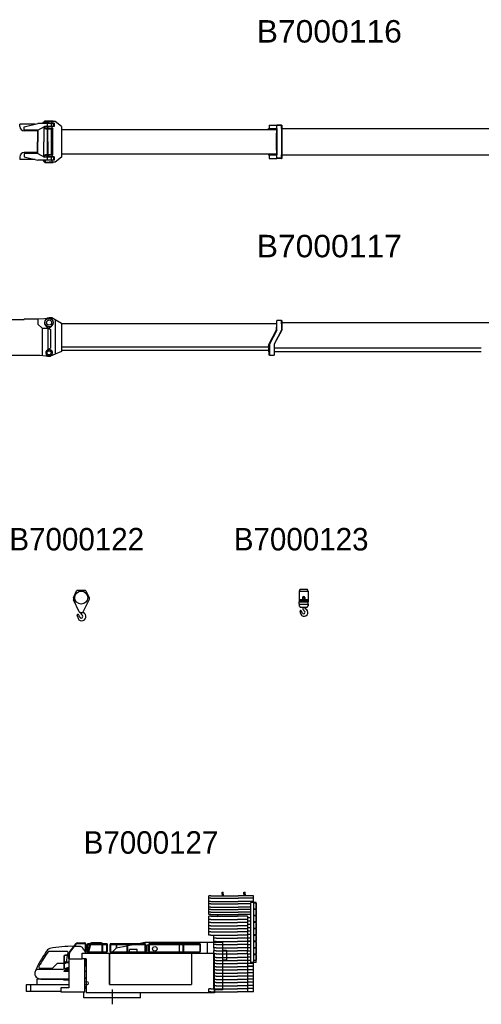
# Model space of a CAD drawing. Extents: x 1292 to 96515, y -55444 to 58338.
# Tile 38 of 80: x 52404 to 72951, y -52830 to -9039. Entities that reach past the tile are written whole.
import ezdxf

# ---------------------------------------------------------------- set-up
doc = ezdxf.new("R2010")
doc.units = 0
doc.header["$PDMODE"] = 35
doc.layers.get('0').update_dxf_attribs({"linetype": 'CONTINUOUS'})

msp = doc.modelspace()

# ---------------------------------------------------------------- linework, layer by layer
at = {"color": 162, "linetype": 'Continuous'}
for p, q in [((53506, -13562.56), (53506, -13642.56)), ((53506, -13562.56), (53711, -13562.56)), ((53526, -13537.56), (53896, -13537.56)), ((53526, -13562.56), (53526, -13537.56)), ((53840.5, -13562.56), (53711, -13562.56)), ((53840.5, -13562.56), (53840.5, -13642.56)), ((53983.8, -13562.56), (53840.5, -13562.56)), ((53896, -13562.56), (53896, -13537.56)), ((54261, -13786.06), (53983.8, -13562.56)), ((53711, -13642.56), (53506, -13642.56)), ((53506, -13792.56), (53506, -13872.56)), ((53506, -13792.56), (53711, -13792.56)), ((53711, -13872.56), (53506, -13872.56)), ((53546, -13872.56), (53546, -13897.56)), ((53546, -13897.56), (53876, -13897.56)), ((53621, -13642.56), (53621, -13792.56)), ((53621, -13897.56), (53621, -15037.56)), ((53840.5, -13642.56), (53711, -13642.56)), ((53840.5, -13792.56), (53711, -13792.56)), ((53840.5, -13872.56), (53711, -13872.56)), ((53801, -13642.56), (53801, -13792.56)), ((53801, -13897.56), (53801, -15037.56)), ((53934.8, -13642.56), (53840.5, -13642.56)), ((53934.8, -13792.56), (53840.5, -13792.56)), ((53840.5, -13792.56), (53840.5, -13872.56)), ((53879, -13872.56), (53840.5, -13872.56)), ((53876, -13872.56), (53876, -13897.56)), ((53879, -15062.56), (53879, -13872.56)), ((53934.8, -13642.56), (53934.8, -13792.56)), ((54261, -13786.06), (54261, -15149.06)), ((54261, -13924.56), (63831, -13924.56)), ((63471, -13879.56), (63845, -13879.56)), ((63471, -13889.56), (63471, -13879.56)), ((63471, -13889.56), (63831, -13889.56)), ((63471, -13889.56), (63471, -13924.56)), ((63511, -13729.56), (64061, -13729.56)), ((63511, -13729.56), (63511, -13879.56)), ((63831, -13879.56), (63831, -14089.16)), ((63845, -13879.56), (63845, -13729.56)), ((63845, -13879.56), (63845, -15055.56)), ((63855, -15205.56), (63855, -13729.56)), ((64061, -13734.56), (63855, -13734.56)), ((64061, -13729.56), (64071, -13729.56)), ((64061, -13879.56), (64061, -13729.56)), ((64061, -13879.56), (64061, -15055.56)), ((64071, -13729.56), (64071, -13879.56)), ((64071, -13879.56), (64071, -15055.56)), ((64071, -13879.56), (73341, -13879.56)), ((63831, -14845.96), (63831, -14089.16)), ((63831, -14845.96), (63831, -15055.56)), ((53506, -15062.56), (53506, -15142.56)), ((53506, -15062.56), (53711, -15062.56)), ((53506, -15142.56), (53711, -15142.56)), ((53506, -15292.56), (53506, -15372.56)), ((53711, -15292.56), (53506, -15292.56)), ((53546, -15062.56), (53546, -15037.56)), ((53546, -15037.56), (53876, -15037.56)), ((53621, -15142.56), (53621, -15292.56)), ((53840.5, -15062.56), (53711, -15062.56)), ((53840.5, -15142.56), (53711, -15142.56)), ((53840.5, -15292.56), (53711, -15292.56)), ((53801, -15142.56), (53801, -15292.56)), ((53840.5, -15062.56), (53840.5, -15142.56)), ((53879, -15062.56), (53840.5, -15062.56)), ((53934.8, -15142.56), (53840.5, -15142.56)), ((53840.5, -15292.56), (53840.5, -15372.56)), ((53934.8, -15292.56), (53840.5, -15292.56)), ((53876, -15062.56), (53876, -15037.56)), ((53934.8, -15142.56), (53934.8, -15292.56)), ((54261, -15149.06), (53983.8, -15372.56)), ((54261, -15010.56), (63831, -15010.56)), ((63471, -15010.56), (63471, -15045.56)), ((63471, -15045.56), (63831, -15045.56)), ((63471, -15055.56), (63471, -15045.56)), ((63471, -15055.56), (63831, -15055.56)), ((63511, -15055.56), (63511, -15205.56)), ((63511, -15205.56), (63845, -15205.56)), ((63831, -15055.56), (63845, -15055.56)), ((63845, -15205.56), (63845, -15055.56)), ((64061, -15205.56), (63845, -15205.56)), ((64061, -15200.56), (63855, -15200.56)), ((64061, -15205.56), (64061, -15055.56)), ((64061, -15205.56), (64071, -15205.56)), ((64071, -15055.56), (64071, -15205.56)), ((64071, -15055.56), (73341, -15055.56)), ((53506, -15372.56), (53711, -15372.56)), ((53526, -15372.56), (53526, -15397.56)), ((53526, -15397.56), (53896, -15397.56)), ((53840.5, -15372.56), (53711, -15372.56)), ((53983.8, -15372.56), (53840.5, -15372.56)), ((53896, -15372.56), (53896, -15397.56)), ((53840.5, -22303.67), (53711, -22303.67)), ((53983.8, -22389.2), (53840.5, -22303.67)), ((53587.23, -22672.09), (53771, -22811.27)), ((53983.8, -22389.2), (53983.8, -23908.67)), ((54261, -22554.67), (53983.8, -22389.2)), ((54261, -22554.67), (63831, -22554.67)), ((54261, -22554.67), (54261, -23794.67)), ((63831, -22511.67), (63845, -22511.67)), ((63831, -22511.67), (63831, -22721.27)), ((63831, -22836.17), (63831, -22721.27)), ((63845, -22411.67), (63855, -22411.67)), ((63845, -22561.67), (63845, -22411.67)), ((63845, -22842.67), (63845, -22561.67)), ((63855, -22845.19), (63855, -22411.67)), ((64061, -22421.67), (63855, -22421.67)), ((64061, -22561.67), (64061, -22411.67)), ((64061, -22411.67), (64071, -22411.67)), ((64061, -22561.67), (64061, -22852.64)), ((64071, -22411.67), (64071, -22561.67)), ((64071, -22511.67), (73341, -22511.67)), ((64071, -22561.67), (64071, -22855.17)), ((53771, -22811.27), (53771, -23653.07)), ((63471, -23511.17), (63831, -22836.17)), ((63511, -23462.67), (63845, -22842.67)), ((63855, -22845.19), (63521, -23465.19)), ((64061, -22852.64), (63726, -23472.64)), ((64071, -22855.17), (63736, -23475.17)), ((63471, -23605.57), (54261, -23605.57)), ((63471, -23511.17), (63471, -23655.67)), ((63511, -23747.2), (63511, -23462.67)), ((63521, -23465.19), (63521, -23960.67)), ((63726, -23472.64), (63726, -23747.2)), ((63736, -23475.17), (63736, -23747.2)), ((53637.65, -23727.82), (53771, -23653.07)), ((53983.8, -23908.67), (53768.05, -23997.39)), ((54261, -23794.67), (53983.8, -23908.67)), ((63471, -23751.67), (54261, -23751.67)), ((63511, -23655.67), (63471, -23655.67)), ((63471, -23655.67), (63471, -23804.1)), ((63471, -23804.1), (63471, -23810.67)), ((63511, -23810.67), (63471, -23810.67)), ((63511, -23774.66), (63511, -23747.2)), ((63511, -23952.17), (63511, -23774.66)), ((63511, -23960.67), (63511, -23952.17)), ((63521, -23960.67), (63511, -23960.67)), ((63521, -23955.67), (63726, -23955.67)), ((63726, -23747.2), (63726, -23774.66)), ((63726, -23774.66), (63726, -23952.17)), ((63726, -23952.17), (63726, -23960.67)), ((63736, -23960.67), (63726, -23960.67)), ((72951, -23655.67), (63736, -23655.67)), ((63736, -23747.2), (63736, -23774.66)), ((63736, -23774.66), (63736, -23952.17)), ((72951, -23810.67), (63736, -23810.67)), ((63736, -23952.17), (63736, -23960.67))]:
    msp.add_line(p, q, dxfattribs=at)
at = {"color": 11, "linetype": 'Continuous'}
for p, q in [((53089.02, -13680.56), (52406, -13680.56)), ((52406, -13788.56), (52406, -13680.56)), ((53191, -13988.56), (52601, -13988.56)), ((52610.18, -13797.56), (53210.17, -13652.56)), ((52610.18, -13947.56), (52610.18, -13797.56)), ((53211, -13947.56), (52610.18, -13947.56)), ((53191, -13947.56), (53191, -13988.56)), ((53201, -13947.56), (53201, -14467.56)), ((53911, -13652.56), (53210.17, -13652.56)), ((53210.18, -13947.55), (53509.22, -13782.56)), ((53211, -13947.1), (53211, -14467.56)), ((53430.74, -13642.57), (53480.74, -13582.56)), ((53430.75, -13652.56), (53430.75, -13642.56)), ((53479, -13797.3), (53479, -14467.56)), ((53480.75, -13582.56), (53530.75, -13582.56)), ((53911, -13782.56), (53509.22, -13782.56)), ((53530.75, -13652.56), (53530.75, -13582.56)), ((53826, -13642.56), (53596, -13642.56)), ((53596, -13652.56), (53596, -13642.56)), ((53596, -13792.55), (53596, -13782.56)), ((53826, -13792.55), (53596, -13792.55)), ((53661, -14467.56), (53661, -13792.55)), ((53826, -13652.56), (53826, -13642.56)), ((53826, -13792.55), (53826, -13782.56)), ((53911, -13782.56), (53911, -13652.56)), ((53201, -14987.57), (53201, -14467.56)), ((53211, -14988.02), (53211, -14467.56)), ((53479, -15137.83), (53479, -14467.56)), ((53661, -14467.57), (53661, -15142.57)), ((52406, -15146.57), (52406, -15254.57)), ((53089.02, -15254.57), (52406, -15254.57)), ((53191, -14946.57), (52601, -14946.57)), ((53211, -14987.57), (52610.18, -14987.57)), ((52610.18, -14987.57), (52610.18, -15137.57)), ((52610.18, -15137.57), (53210.17, -15282.57)), ((53191, -14987.57), (53191, -14946.57)), ((53911, -15282.57), (53210.17, -15282.57)), ((53210.18, -14987.57), (53509.22, -15152.57)), ((53430.74, -15292.55), (53480.74, -15352.56)), ((53430.75, -15282.57), (53430.75, -15292.57)), ((53911, -15152.57), (53509.22, -15152.57)), ((53530.75, -15282.57), (53530.75, -15352.57)), ((53596, -15142.57), (53596, -15152.57)), ((53826, -15142.57), (53596, -15142.57)), ((53596, -15282.57), (53596, -15292.57)), ((53826, -15292.57), (53596, -15292.57)), ((53826, -15142.57), (53826, -15152.57)), ((53826, -15282.57), (53826, -15292.57)), ((53911, -15152.57), (53911, -15282.57)), ((53480.75, -15352.57), (53530.75, -15352.57)), ((53210.2, -22345.67), (53509.4, -22325.08)), ((53509.2, -22322.47), (53696.8, -22309.17)), ((42265.97, -22376.67), (52610.1, -22376.67)), ((52610.1, -22345.67), (53210.2, -22345.67)), ((52610.1, -22345.67), (52610.1, -22376.67)), ((53211, -22345.61), (53211, -22560.51)), ((53216.9, -22574.29), (53405.5, -22753.47)), ((53411, -22757.14), (53411, -23636.56)), ((53418.5, -22758.69), (53661, -22758.69)), ((53661, -22789.3), (53826.7, -22671.79)), ((53661, -22758.69), (53661, -23708.67)), ((53411, -23636.56), (53411, -23969.77)), ((41520.91, -23958.67), (53313.71, -23958.67)), ((53313.71, -23958.67), (53691.8, -24007.44)), ((53711, -23708.67), (53661, -23708.67))]:
    msp.add_line(p, q, dxfattribs=at)
at = {"color": 224, "linetype": 'Continuous'}
for p, q in [((54795.4, -34752.19), (54934.95, -34435.86)), ((54962.4, -34417.97), (55323.29, -34417.97)), ((55350.74, -34435.86), (55490.29, -34752.19)), ((64847.32, -34449.47), (65242.32, -34449.47)), ((64847.32, -34449.47), (64847.32, -34819.97)), ((64892.55, -34370.97), (64849.82, -34444.97)), ((64849.82, -34444.97), (64857.61, -34449.47)), ((64894.28, -34369.97), (65195.37, -34369.97)), ((65239.83, -34444.97), (65197.1, -34370.97)), ((65232.04, -34449.47), (65239.83, -34444.97)), ((65242.32, -34449.47), (65242.32, -34819.97)), ((54792.85, -34764.3), (54792.85, -34831.12)), ((55054.66, -35381), (54795.82, -34844.15)), ((55231.03, -35381), (55489.87, -34844.15)), ((55492.84, -34764.3), (55492.84, -34831.12)), ((64850.82, -34819.97), (64844.82, -34825.97)), ((64844.82, -34825.97), (64844.82, -34844.97)), ((64844.82, -34844.97), (64849.82, -34849.97)), ((64844.82, -34874.97), (64849.82, -34869.97)), ((64844.82, -34874.97), (64844.82, -34922.97)), ((64848.82, -34926.97), (64844.82, -34922.97)), ((64848.82, -34926.97), (64844.82, -34930.97)), ((64844.82, -35032.97), (64844.82, -34930.97)), ((64847.32, -34819.97), (64994.82, -34819.97)), ((64848.82, -34926.97), (65240.82, -34926.97)), ((64849.82, -34849.97), (65239.82, -34849.97)), ((64849.82, -34849.97), (64849.82, -34869.97)), ((64849.82, -34869.97), (65239.82, -34869.97)), ((64994.82, -34742.97), (64994.82, -34819.97)), ((64994.82, -34815.97), (65094.82, -34815.97)), ((65093.82, -34797.39), (65094.82, -34797.97)), ((65094.82, -34742.97), (65094.82, -34819.97)), ((65094.82, -34819.97), (65242.32, -34819.97)), ((65238.82, -34819.97), (65244.82, -34825.97)), ((65239.82, -34849.97), (65244.82, -34844.97)), ((65239.82, -34849.97), (65239.82, -34869.97)), ((65239.82, -34869.97), (65244.82, -34874.97)), ((65240.82, -34926.97), (65244.82, -34922.97)), ((65244.82, -34930.97), (65240.82, -34926.97)), ((65244.82, -34825.97), (65244.82, -34844.97)), ((65244.82, -34874.97), (65244.82, -34922.97)), ((65244.82, -35032.97), (65244.82, -34930.97)), ((55077.85, -35390.13), (55094.61, -35399.81)), ((55081.69, -35397.97), (55204.01, -35397.97)), ((64848.82, -35036.97), (64844.82, -35032.97)), ((64844.82, -35040.97), (64848.82, -35036.97)), ((64844.82, -35040.97), (64844.82, -35112.97)), ((64844.82, -35112.97), (64884.82, -35172.97)), ((64848.82, -35036.97), (65240.82, -35036.97)), ((64884.82, -35172.97), (65044.82, -35172.97)), ((64999.82, -35172.97), (64999.82, -35190.02)), ((65044.82, -35172.97), (65204.82, -35172.97)), ((65052.36, -35317.12), (65089.02, -35353.77)), ((65089.82, -35172.97), (65089.82, -35187.1)), ((65204.82, -35172.97), (65244.82, -35112.97)), ((65244.82, -35032.97), (65240.82, -35036.97)), ((65240.82, -35036.97), (65244.82, -35040.97)), ((65244.82, -35040.97), (65244.82, -35112.97)), ((55153.92, -35493.55), (55192.34, -35531.97))]:
    msp.add_line(p, q, dxfattribs=at)
at = {"color": 251, "linetype": 'Continuous'}
for p, q in [((60917.9, -48004.87), (60817.9, -48004.87)), ((60817.9, -48104.87), (60817.9, -48004.87)), ((60817.9, -48253.87), (60817.9, -48104.87)), ((60917.9, -48104.87), (60817.9, -48104.87)), ((60917.9, -48004.87), (62123.03, -48004.87)), ((60917.9, -48104.87), (62123.03, -48104.87)), ((61412.9, -47835.87), (61462.9, -47835.87)), ((61412.9, -47938.87), (61412.9, -47835.87)), ((61412.9, -47938.87), (61412.9, -48004.87)), ((61412.9, -47938.87), (61462.9, -47938.87)), ((61462.9, -47938.87), (61462.9, -47835.87)), ((61462.9, -47938.87), (61462.9, -48004.87)), ((62213.44, -48004.87), (62123.03, -48004.87)), ((62213.44, -48104.87), (62123.03, -48104.87)), ((62817.9, -48004.87), (62213.44, -48004.87)), ((62817.9, -48104.87), (62213.44, -48104.87)), ((62382.9, -47835.87), (62432.9, -47835.87)), ((62382.9, -47938.87), (62382.9, -47835.87)), ((62382.9, -47938.87), (62382.9, -48004.87)), ((62382.9, -47938.87), (62432.9, -47938.87)), ((62432.9, -47938.87), (62432.9, -47835.87)), ((62432.9, -47938.87), (62432.9, -48004.87)), ((62817.9, -48104.87), (62817.9, -48004.87)), ((62817.9, -48253.87), (62817.9, -48104.87)), ((60917.9, -48253.87), (60817.9, -48253.87)), ((60817.9, -48362.87), (60817.9, -48253.87)), ((60817.9, -48511.87), (60817.9, -48362.87)), ((60917.9, -48362.87), (60817.9, -48362.87)), ((60917.9, -48511.87), (60817.9, -48511.87)), ((60817.9, -48620.87), (60817.9, -48511.87)), ((60917.9, -48253.87), (62123.03, -48253.87)), ((60917.9, -48362.87), (62123.03, -48362.87)), ((60917.9, -48511.87), (62123.03, -48511.87)), ((62213.44, -48253.87), (62123.03, -48253.87)), ((62213.44, -48362.87), (62123.03, -48362.87)), ((62213.44, -48511.87), (62123.03, -48511.87)), ((62817.9, -48253.87), (62213.44, -48253.87)), ((62692.96, -48362.87), (62213.44, -48362.87)), ((62692.96, -48511.87), (62213.44, -48511.87)), ((62692.96, -50968.87), (62692.96, -48298.87)), ((62822.4, -48298.87), (62692.96, -48298.87)), ((62817.9, -48298.87), (62817.9, -48253.87)), ((62934.7, -48298.87), (62822.4, -48298.87)), ((62822.4, -50968.87), (62822.4, -48298.87)), ((62930.78, -48328.81), (62826.32, -48328.81)), ((62826.32, -48578.81), (62826.32, -48328.81)), ((62826.32, -48578.81), (62930.78, -48578.81)), ((62930.78, -48328.81), (62930.78, -48578.81)), ((62934.7, -50968.87), (62934.7, -48298.87)), ((60816.3, -49052.87), (60816.3, -48912.87)), ((60916.3, -48912.87), (60816.3, -48912.87)), ((60917.9, -48620.87), (60817.9, -48620.87)), ((60817.9, -48729.87), (60817.9, -48620.87)), ((60817.9, -48838.87), (60817.9, -48729.87)), ((60917.9, -48729.87), (60817.9, -48729.87)), ((60917.9, -48838.87), (60817.9, -48838.87)), ((60916.3, -48912.87), (62096.99, -48912.87)), ((60917.9, -48620.87), (62123.03, -48620.87)), ((60917.9, -48729.87), (62123.03, -48729.87)), ((60917.9, -48838.87), (62123.03, -48838.87)), ((61227.9, -48912.87), (61227.9, -48838.87)), ((62186.98, -48912.87), (62096.99, -48912.87)), ((62213.44, -48620.87), (62123.03, -48620.87)), ((62213.44, -48729.87), (62123.03, -48729.87)), ((62213.44, -48838.87), (62123.03, -48838.87)), ((62538.96, -48912.87), (62186.98, -48912.87)), ((62692.96, -48620.87), (62213.44, -48620.87)), ((62692.96, -48729.87), (62213.44, -48729.87)), ((62692.96, -48838.87), (62213.44, -48838.87)), ((62543.39, -48912.87), (62538.96, -48912.87)), ((62543.39, -48912.87), (62543.39, -49052.87)), ((62604.5, -48987.87), (62543.39, -48987.87)), ((62692.96, -48987.87), (62604.5, -48987.87)), ((62930.78, -48615.69), (62826.32, -48615.69)), ((62826.32, -48865.69), (62826.32, -48615.69)), ((62826.32, -48865.69), (62930.78, -48865.69)), ((62930.78, -48902.56), (62826.32, -48902.56)), ((62826.32, -49152.56), (62826.32, -48902.56)), ((62930.78, -48615.69), (62930.78, -48865.69)), ((62930.78, -48902.56), (62930.78, -49152.56)), ((60816.3, -49192.87), (60816.3, -49052.87)), ((60916.3, -49052.87), (60816.3, -49052.87)), ((60816.3, -49332.87), (60816.3, -49192.87)), ((60916.3, -49192.87), (60816.3, -49192.87)), ((60816.3, -49472.87), (60816.3, -49332.87)), ((60916.3, -49332.87), (60816.3, -49332.87)), ((60816.3, -49612.87), (60816.3, -49472.87)), ((60916.3, -49472.87), (60816.3, -49472.87)), ((60916.3, -49052.87), (62096.99, -49052.87)), ((60916.3, -49192.87), (62096.99, -49192.87)), ((60916.3, -49332.87), (62096.99, -49332.87)), ((60916.3, -49472.87), (62096.99, -49472.87)), ((62186.98, -49052.87), (62096.99, -49052.87)), ((62186.98, -49192.87), (62096.99, -49192.87)), ((62186.98, -49332.87), (62096.99, -49332.87)), ((62186.98, -49472.87), (62096.99, -49472.87)), ((62538.96, -49052.87), (62186.98, -49052.87)), ((62538.96, -49192.87), (62186.98, -49192.87)), ((62538.96, -49332.87), (62186.98, -49332.87)), ((62538.96, -49472.87), (62186.98, -49472.87)), ((62543.39, -49052.87), (62538.96, -49052.87)), ((62543.39, -49192.87), (62538.96, -49192.87)), ((62543.39, -49332.87), (62538.96, -49332.87)), ((62543.39, -49472.87), (62538.96, -49472.87)), ((62543.39, -49052.87), (62543.39, -49192.87)), ((62604.5, -49136.87), (62543.39, -49136.87)), ((62543.39, -49192.87), (62543.39, -49332.87)), ((62604.5, -49285.87), (62543.39, -49285.87)), ((62543.39, -49332.87), (62543.39, -49472.87)), ((62604.5, -49434.87), (62543.39, -49434.87)), ((62543.39, -49472.87), (62543.39, -49612.87)), ((62692.96, -49136.87), (62604.5, -49136.87)), ((62692.96, -49285.87), (62604.5, -49285.87)), ((62692.96, -49434.87), (62604.5, -49434.87)), ((62826.32, -49152.56), (62930.78, -49152.56)), ((62930.78, -49189.44), (62826.32, -49189.44)), ((62826.32, -49439.44), (62826.32, -49189.44)), ((62826.32, -49439.44), (62930.78, -49439.44)), ((62930.78, -49476.31), (62826.32, -49476.31)), ((62826.32, -49726.31), (62826.32, -49476.31)), ((62930.78, -49189.44), (62930.78, -49439.44)), ((62930.78, -49476.31), (62930.78, -49726.31)), ((60816.3, -49752.87), (60816.3, -49612.87)), ((60916.3, -49612.87), (60816.3, -49612.87)), ((60916.3, -49752.87), (60816.3, -49752.87)), ((60916.3, -49612.87), (62096.99, -49612.87)), ((60916.3, -49752.87), (62096.99, -49752.87)), ((61049.76, -49892.87), (61049.76, -49752.87)), ((61149.76, -49892.87), (61049.76, -49892.87)), ((61049.76, -50032.87), (61049.76, -49892.87)), ((61149.76, -49892.87), (62096.99, -49892.87)), ((62186.98, -49612.87), (62096.99, -49612.87)), ((62186.98, -49752.87), (62096.99, -49752.87)), ((62186.98, -49892.87), (62096.99, -49892.87)), ((62538.96, -49612.87), (62186.98, -49612.87)), ((62538.96, -49752.87), (62186.98, -49752.87)), ((62538.96, -49892.87), (62186.98, -49892.87)), ((62543.39, -49612.87), (62538.96, -49612.87)), ((62543.39, -49752.87), (62538.96, -49752.87)), ((62543.39, -49892.87), (62538.96, -49892.87)), ((62604.5, -49583.87), (62543.39, -49583.87)), ((62543.39, -49612.87), (62543.39, -49752.87)), ((62604.5, -49732.87), (62543.39, -49732.87)), ((62543.39, -49752.87), (62543.39, -49892.87)), ((62604.5, -49881.87), (62543.39, -49881.87)), ((62543.39, -49892.87), (62543.39, -50032.87)), ((62692.96, -49583.87), (62604.5, -49583.87)), ((62692.96, -49732.87), (62604.5, -49732.87)), ((62692.96, -49881.87), (62604.5, -49881.87)), ((62826.32, -49726.31), (62930.78, -49726.31)), ((62930.78, -49763.19), (62826.32, -49763.19)), ((62826.32, -50013.19), (62826.32, -49763.19)), ((62930.78, -49763.19), (62930.78, -50013.19)), ((61149.76, -50032.87), (61049.76, -50032.87)), ((61049.76, -50172.87), (61049.76, -50032.87)), ((61149.76, -50172.87), (61049.76, -50172.87)), ((61049.76, -50312.87), (61049.76, -50172.87)), ((61149.76, -50312.87), (61049.76, -50312.87)), ((61049.76, -50312.87), (61049.76, -50452.87)), ((61149.76, -50032.87), (62096.99, -50032.87)), ((61149.76, -50172.87), (62096.99, -50172.87)), ((61149.76, -50312.87), (62096.99, -50312.87)), ((62186.98, -50032.87), (62096.99, -50032.87)), ((62186.98, -50172.87), (62096.99, -50172.87)), ((62186.98, -50312.87), (62096.99, -50312.87)), ((62538.96, -50032.87), (62186.98, -50032.87)), ((62538.96, -50172.87), (62186.98, -50172.87)), ((62538.96, -50312.87), (62186.98, -50312.87)), ((62543.39, -50032.87), (62538.96, -50032.87)), ((62543.39, -50172.87), (62538.96, -50172.87)), ((62543.39, -50312.87), (62538.96, -50312.87)), ((62604.5, -50021.87), (62543.39, -50021.87)), ((62543.39, -50032.87), (62543.39, -50172.87)), ((62604.5, -50040.87), (62543.39, -50040.87)), ((62543.39, -50172.87), (62543.39, -50312.87)), ((62604.5, -50180.87), (62543.39, -50180.87)), ((62543.39, -50312.87), (62543.39, -50452.87)), ((62604.5, -50320.87), (62543.39, -50320.87)), ((62692.96, -50021.87), (62604.5, -50021.87)), ((62692.96, -50040.87), (62604.5, -50040.87)), ((62692.96, -50180.87), (62604.5, -50180.87)), ((62692.96, -50320.87), (62604.5, -50320.87)), ((62826.32, -50013.19), (62930.78, -50013.19)), ((62930.78, -50050.06), (62826.32, -50050.06)), ((62826.32, -50300.06), (62826.32, -50050.06)), ((62826.32, -50300.06), (62930.78, -50300.06)), ((62930.78, -50336.94), (62826.32, -50336.94)), ((62826.32, -50586.94), (62826.32, -50336.94)), ((62930.78, -50050.06), (62930.78, -50300.06)), ((62930.78, -50336.94), (62930.78, -50586.94)), ((61149.76, -50452.87), (61049.76, -50452.87)), ((61049.76, -50592.87), (61049.76, -50452.87)), ((61149.76, -50592.87), (61049.76, -50592.87)), ((61049.76, -50741.87), (61049.76, -50592.87)), ((61149.76, -50741.87), (61049.76, -50741.87)), ((61049.76, -50881.87), (61049.76, -50741.87)), ((61149.76, -50452.87), (62096.99, -50452.87)), ((61149.76, -50592.87), (62096.99, -50592.87)), ((61149.76, -50741.87), (62096.99, -50741.87)), ((62186.98, -50452.87), (62096.99, -50452.87)), ((62186.98, -50592.87), (62096.99, -50592.87)), ((62186.98, -50741.87), (62096.99, -50741.87)), ((62538.96, -50452.87), (62186.98, -50452.87)), ((62538.96, -50592.87), (62186.98, -50592.87)), ((62538.96, -50741.87), (62186.98, -50741.87)), ((62543.39, -50452.87), (62538.96, -50452.87)), ((62543.39, -50592.87), (62538.96, -50592.87)), ((62543.39, -50741.87), (62538.96, -50741.87)), ((62543.39, -50592.87), (62543.39, -50452.87)), ((62604.5, -50460.87), (62543.39, -50460.87)), ((62543.39, -50592.87), (62543.39, -50741.87)), ((62604.5, -50600.87), (62543.39, -50600.87)), ((62604.5, -50740.87), (62543.39, -50740.87)), ((62543.39, -50741.87), (62543.39, -50881.87)), ((62692.96, -50460.87), (62604.5, -50460.87)), ((62692.96, -50600.87), (62604.5, -50600.87)), ((62692.96, -50740.87), (62604.5, -50740.87)), ((62826.32, -50586.94), (62930.78, -50586.94)), ((62930.78, -50623.81), (62826.32, -50623.81)), ((62826.32, -50873.81), (62826.32, -50623.81)), ((62930.78, -50623.81), (62930.78, -50873.81)), ((61149.76, -50881.87), (61049.76, -50881.87)), ((61049.76, -51021.87), (61049.76, -50881.87)), ((61149.76, -51021.87), (61049.76, -51021.87)), ((61049.76, -51161.87), (61049.76, -51021.87)), ((61149.76, -51161.87), (61049.76, -51161.87)), ((61049.76, -51301.87), (61049.76, -51161.87)), ((61149.76, -50881.87), (62096.99, -50881.87)), ((61149.76, -51021.87), (62096.99, -51021.87)), ((61149.76, -51161.87), (62096.99, -51161.87)), ((62186.98, -50881.87), (62096.99, -50881.87)), ((62186.98, -51021.87), (62096.99, -51021.87)), ((62186.98, -51161.87), (62096.99, -51161.87)), ((62538.96, -50881.87), (62186.98, -50881.87)), ((62538.96, -51021.87), (62186.98, -51021.87)), ((62538.96, -51161.87), (62186.98, -51161.87)), ((62543.39, -50881.87), (62538.96, -50881.87)), ((62543.39, -51021.87), (62538.96, -51021.87)), ((62543.39, -51161.87), (62538.96, -51161.87)), ((62604.5, -50880.87), (62543.39, -50880.87)), ((62543.39, -50881.87), (62543.39, -51021.87)), ((62604.5, -51020.87), (62543.39, -51020.87)), ((62543.39, -51021.87), (62543.39, -51161.87)), ((62604.5, -51140.87), (62543.39, -51140.87)), ((62604.5, -51152.87), (62543.39, -51152.87)), ((62543.39, -51161.87), (62543.39, -51301.87)), ((62692.96, -50880.87), (62604.5, -50880.87)), ((62817.9, -51020.87), (62604.5, -51020.87)), ((62817.9, -51140.87), (62604.5, -51140.87)), ((62817.9, -51152.87), (62604.5, -51152.87)), ((62822.4, -50968.87), (62692.96, -50968.87)), ((62817.9, -51020.87), (62817.9, -50968.87)), ((62817.9, -51140.87), (62817.9, -51020.87)), ((62817.9, -51292.87), (62817.9, -51152.87)), ((62934.7, -50968.87), (62822.4, -50968.87)), ((62826.32, -50873.81), (62930.78, -50873.81)), ((61149.76, -51301.87), (61049.76, -51301.87)), ((61049.76, -51441.87), (61049.76, -51301.87)), ((61149.76, -51441.87), (61049.76, -51441.87)), ((61049.76, -51581.87), (61049.76, -51441.87)), ((61149.76, -51581.87), (61049.76, -51581.87)), ((61049.76, -51721.87), (61049.76, -51581.87)), ((61149.76, -51301.87), (62096.99, -51301.87)), ((61149.76, -51441.87), (62096.99, -51441.87)), ((61149.76, -51581.87), (62096.99, -51581.87)), ((62186.98, -51301.87), (62096.99, -51301.87)), ((62186.98, -51441.87), (62096.99, -51441.87)), ((62186.98, -51581.87), (62096.99, -51581.87)), ((62538.96, -51301.87), (62186.98, -51301.87)), ((62538.96, -51441.87), (62186.98, -51441.87)), ((62538.96, -51581.87), (62186.98, -51581.87)), ((62543.39, -51301.87), (62538.96, -51301.87)), ((62543.39, -51441.87), (62538.96, -51441.87)), ((62543.39, -51581.87), (62538.96, -51581.87)), ((62604.5, -51292.87), (62543.39, -51292.87)), ((62543.39, -51301.87), (62543.39, -51441.87)), ((62604.5, -51432.87), (62543.39, -51432.87)), ((62543.39, -51441.87), (62543.39, -51581.87)), ((62604.5, -51572.87), (62543.39, -51572.87)), ((62543.39, -51581.87), (62543.39, -51721.87)), ((62817.9, -51292.87), (62604.5, -51292.87)), ((62817.9, -51432.87), (62604.5, -51432.87)), ((62817.9, -51572.87), (62604.5, -51572.87)), ((62817.9, -51432.87), (62817.9, -51292.87)), ((62817.9, -51572.87), (62817.9, -51432.87)), ((62817.9, -51712.87), (62817.9, -51572.87)), ((61149.76, -51721.87), (61049.76, -51721.87)), ((61049.76, -51861.87), (61049.76, -51721.87)), ((61149.76, -51861.87), (61049.76, -51861.87)), ((61049.76, -52001.87), (61049.76, -51861.87)), ((61149.76, -52001.87), (61049.76, -52001.87)), ((61049.76, -52141.87), (61049.76, -52001.87)), ((61149.76, -51721.87), (62096.99, -51721.87)), ((61149.76, -51861.87), (62096.99, -51861.87)), ((61149.76, -52001.87), (62096.99, -52001.87)), ((62186.98, -51721.87), (62096.99, -51721.87)), ((62186.98, -51861.87), (62096.99, -51861.87)), ((62186.98, -52001.87), (62096.99, -52001.87)), ((62538.96, -51721.87), (62186.98, -51721.87)), ((62538.96, -51861.87), (62186.98, -51861.87)), ((62538.96, -52001.87), (62186.98, -52001.87)), ((62543.39, -51721.87), (62538.96, -51721.87)), ((62543.39, -51861.87), (62538.96, -51861.87)), ((62543.39, -52001.87), (62538.96, -52001.87)), ((62604.5, -51712.87), (62543.39, -51712.87)), ((62543.39, -51721.87), (62543.39, -51861.87)), ((62604.5, -51852.87), (62543.39, -51852.87)), ((62543.39, -51861.87), (62543.39, -52001.87)), ((62604.5, -51992.87), (62543.39, -51992.87)), ((62543.39, -52001.87), (62543.39, -52141.87)), ((62817.9, -51712.87), (62604.5, -51712.87)), ((62817.9, -51852.87), (62604.5, -51852.87)), ((62817.9, -51992.87), (62604.5, -51992.87)), ((62817.9, -51852.87), (62817.9, -51712.87)), ((62817.9, -51992.87), (62817.9, -51852.87)), ((62817.9, -52132.87), (62817.9, -51992.87)), ((60816.3, -52281.87), (60816.3, -52141.87)), ((60916.3, -52141.87), (60816.3, -52141.87)), ((60916.3, -52281.87), (60816.3, -52281.87)), ((60916.3, -52141.87), (62096.99, -52141.87)), ((60916.3, -52281.87), (62096.99, -52281.87)), ((62186.98, -52141.87), (62096.99, -52141.87)), ((62186.98, -52281.87), (62096.99, -52281.87)), ((62538.96, -52141.87), (62186.98, -52141.87)), ((62538.96, -52281.87), (62186.98, -52281.87)), ((62543.39, -52141.87), (62538.96, -52141.87)), ((62543.39, -52281.87), (62538.96, -52281.87)), ((62604.5, -52132.87), (62543.39, -52132.87)), ((62543.39, -52141.87), (62543.39, -52281.87)), ((62604.5, -52272.87), (62543.39, -52272.87)), ((62817.9, -52132.87), (62604.5, -52132.87)), ((62817.9, -52272.87), (62604.5, -52272.87)), ((62817.9, -52272.87), (62817.9, -52132.87))]:
    msp.add_line(p, q, dxfattribs=at)
at = {"color": 40, "linetype": 'Continuous'}
for p, q in [((54605.82, -50530.38), (54910.82, -50123.71)), ((54627.58, -50546.7), (54932.58, -50140.03)), ((54961.7, -50098.27), (55288.1, -50098.27)), ((54961.7, -50125.47), (55288.1, -50125.47)), ((55324.5, -50161.87), (55324.5, -50562.87)), ((55351.7, -50161.87), (55351.7, -50562.87)), ((56296.8, -50141.87), (55419.2, -50141.87)), ((55419.2, -50141.87), (55419.2, -50168.87)), ((55432.8, -50168.87), (55419.2, -50168.87)), ((55419.2, -50481.87), (55419.2, -50168.87)), ((56282.8, -50168.87), (55432.8, -50168.87)), ((55446.4, -50481.87), (55446.4, -50168.87)), ((55446.8, -50169.07), (55446.6, -50168.87)), ((55527.86, -50169.07), (55446.8, -50460.35)), ((55446.8, -50169.07), (56269.2, -50169.07)), ((55446.8, -50478.87), (55446.8, -50169.07)), ((55556.1, -50169.07), (55460.94, -50510.97)), ((56037.9, -50098.27), (55595.88, -50098.27)), ((56037.9, -50125.47), (55595.88, -50125.47)), ((56074.3, -50518.27), (56074.3, -50169.07)), ((56101.5, -50518.27), (56101.5, -50169.07)), ((56269.2, -50168.87), (56269.2, -50481.87)), ((56296.4, -50168.87), (56282.8, -50168.87)), ((56296.4, -50141.87), (56296.4, -50168.87)), ((56296.4, -50142.27), (56296.8, -50141.87)), ((56296.4, -50168.87), (56296.4, -50481.87)), ((56296.8, -50141.87), (56296.8, -50478.87)), ((56426.8, -50141.87), (56426.8, -50168.87)), ((58004, -50141.87), (56426.8, -50141.87)), ((56440.4, -50168.87), (56426.8, -50168.87)), ((56426.8, -50481.87), (56426.8, -50168.87)), ((57200.4, -50168.87), (56440.4, -50168.87)), ((56454, -50481.87), (56454, -50168.87)), ((56454, -50169.07), (57186.8, -50169.07)), ((56522.99, -50518.27), (56701.9, -50333.37)), ((57186.8, -50238.97), (56701.9, -50333.37)), ((56707.3, -50332.32), (56707.3, -50169.07)), ((56727.5, -50169.07), (56734.5, -50176.07)), ((56734.5, -50327.03), (56734.5, -50176.07)), ((56734.5, -50176.07), (57186.8, -50176.07)), ((57186.8, -50518.27), (57186.8, -50168.87)), ((57990.4, -50168.87), (57200.4, -50168.87)), ((57214, -50518.27), (57214, -50168.87)), ((57545.83, -50169.07), (57214, -50233.68)), ((57214, -50169.07), (57976.8, -50169.07)), ((57214, -50176.07), (57509.89, -50176.07)), ((57973.2, -50085.87), (57685.55, -50141.87)), ((59519.9, -50085.87), (57973.2, -50085.87)), ((57976.8, -50168.87), (57976.8, -50481.87)), ((58004, -50168.87), (57990.4, -50168.87)), ((58004, -50141.87), (58004, -50481.87)), ((58156.8, -50204.57), (58079.9, -50204.57)), ((58079.9, -50542.87), (58079.9, -50204.57)), ((58156.8, -50141.87), (58156.8, -50168.87)), ((60444, -50141.87), (58156.8, -50141.87)), ((58170.4, -50168.87), (58156.8, -50168.87)), ((58156.8, -50481.87), (58156.8, -50168.87)), ((59695.4, -50168.87), (58170.4, -50168.87)), ((58184, -50481.87), (58184, -50168.87)), ((58184, -50169.07), (59681.8, -50169.07)), ((60761.9, -50085.87), (59519.9, -50085.87)), ((59519.9, -50141.87), (59519.9, -50085.87)), ((59519.9, -50518.27), (59519.9, -50169.07)), ((59681.8, -50518.27), (59681.8, -50168.87)), ((60430.4, -50168.87), (59695.4, -50168.87)), ((59709, -50518.27), (59709, -50168.87)), ((59709, -50169.07), (60416.8, -50169.07)), ((60416.8, -50168.87), (60416.8, -50481.87)), ((60444, -50168.87), (60430.4, -50168.87)), ((60444, -50141.87), (60444, -50481.87)), ((61442.9, -50085.87), (60761.9, -50085.87)), ((60761.9, -50562.87), (60761.9, -50085.87)), ((61442.9, -52180.87), (61442.9, -50085.87)), ((54505.6, -50479.37), (53709.37, -50479.37)), ((54363.1, -50701.87), (54363.1, -51201.87)), ((54390.3, -50701.87), (54390.3, -51201.87)), ((54593.1, -50638.27), (54426.7, -50638.27)), ((54593.1, -50665.47), (54426.7, -50665.47)), ((54481.15, -50955.97), (54532.38, -50665.47)), ((54537.17, -50638.27), (54554.84, -50538.05)), ((54593.1, -50638.27), (54593.1, -50568.54)), ((54606.7, -50651.87), (54593.1, -50638.27)), ((54606.7, -50651.87), (54593.1, -50665.47)), ((54593.1, -50804.87), (54593.1, -50665.47)), ((54620.3, -50804.87), (54620.3, -50568.54)), ((55187.7, -50811.87), (55187.7, -50562.87)), ((55187.7, -50562.87), (56395.9, -50562.87)), ((55430.67, -50518.3), (55418.26, -50562.87)), ((55446.4, -50478.87), (55446.8, -50478.87)), ((55453.35, -50538.24), (55446.5, -50562.87)), ((56232.8, -50518.27), (55482.8, -50518.27)), ((56232.8, -50545.47), (55482.8, -50545.47)), ((56074.3, -50562.87), (56074.3, -50545.47)), ((56101.5, -50562.87), (56101.5, -50545.47)), ((56296.8, -50478.87), (56296.4, -50478.87)), ((56395.9, -51955.87), (56395.9, -50562.87)), ((56397.9, -50580.87), (56395.9, -50580.87)), ((56395.9, -50649.63), (56397.9, -50647.56)), ((56397.9, -50562.87), (60052.9, -50562.87)), ((56397.9, -50562.87), (56397.9, -51952.87)), ((56479.84, -50562.87), (56496.68, -50545.47)), ((57186.8, -50518.27), (56490.4, -50518.27)), ((57940.4, -50545.47), (56490.4, -50545.47)), ((57200.4, -50531.87), (57186.8, -50518.27)), ((57200.4, -50531.87), (57214, -50518.27)), ((57940.4, -50518.27), (57214, -50518.27)), ((57298.9, -50518.27), (57298.9, -50397.87)), ((57626.9, -50397.87), (57298.9, -50397.87)), ((57298.9, -50562.87), (57298.9, -50545.47)), ((57626.9, -50518.27), (57626.9, -50397.87)), ((57626.9, -50562.87), (57626.9, -50545.47)), ((57963.9, -50562.87), (57963.9, -50542.87)), ((58202.4, -50542.87), (57963.9, -50542.87)), ((58175.9, -50542.87), (58175.9, -50527.31)), ((59681.8, -50518.27), (58220.4, -50518.27)), ((60380.4, -50545.47), (58220.4, -50545.47)), ((58291.9, -50562.87), (58291.9, -50545.47)), ((58963.9, -50562.87), (58963.9, -50545.47)), ((59291.9, -50562.87), (59291.9, -50545.47)), ((59519.9, -50562.87), (59519.9, -50545.47)), ((59695.4, -50531.87), (59681.8, -50518.27)), ((59695.4, -50531.87), (59709, -50518.27)), ((60380.4, -50518.27), (59709, -50518.27)), ((60052.9, -50562.87), (61067.9, -50562.87)), ((60052.9, -50562.87), (60052.9, -51955.87)), ((61067.9, -52312.87), (61067.9, -50562.87)), ((61442.9, -50418.37), (61603.6, -50418.37)), ((61603.6, -50418.37), (61603.6, -50849.57)), ((53306.8, -51225.37), (53838.93, -51225.37)), ((53874.29, -51210.73), (54065, -51020.02)), ((54100.35, -51005.37), (54363.1, -51005.37)), ((54390.3, -51005.37), (54430.49, -51005.37)), ((54417.08, -51236.98), (54589.6, -51182.96)), ((54589.6, -50955.97), (54420.7, -50955.97)), ((54420.7, -50990.97), (54420.7, -50955.97)), ((54589.6, -50990.97), (54420.7, -50990.97)), ((54589.6, -50804.87), (55187.7, -50804.87)), ((54589.6, -50804.87), (54589.6, -52099.87)), ((55360.7, -50811.87), (55187.7, -50811.87)), ((55299.6, -52274.87), (55299.6, -50811.87)), ((55348.96, -50811.87), (55299.6, -50989.26)), ((55299.6, -50960.65), (55308.32, -50957.92)), ((55360.7, -50871.17), (55308.95, -51057.11)), ((55339.25, -50948.23), (55360.7, -50941.52)), ((55344.01, -51103.27), (55360.7, -51103.27)), ((55344.01, -51130.47), (55360.7, -51130.47)), ((55360.7, -50811.87), (55360.7, -52312.87)), ((61442.9, -50849.57), (61603.6, -50849.57)), ((53133.06, -51275.37), (53188.25, -51275.37)), ((53185.68, -51656.78), (53212.25, -51670.77)), ((54294.47, -51275.37), (53188.25, -51275.37)), ((54294.47, -51275.37), (54382.66, -51247.76)), ((54390.7, -51370.97), (54390.7, -51335.97)), ((54589.6, -51335.97), (54390.7, -51335.97)), ((54589.6, -51370.97), (54390.7, -51370.97)), ((54426.7, -51238.27), (54589.6, -51238.27)), ((54426.7, -51265.47), (54589.6, -51265.47)), ((55299.6, -51352.57), (55360.7, -51352.57)), ((55299.6, -51679.62), (55360.7, -51638.69)), ((52887.9, -51957.37), (52687.9, -51957.37)), ((52687.9, -51957.37), (52687.9, -52263.87)), ((54589.6, -51957.37), (52887.9, -51957.37)), ((52887.9, -51957.37), (52887.9, -52263.87)), ((54589.6, -51715.37), (53177.9, -51715.37)), ((53177.9, -51957.37), (53177.9, -51715.37)), ((53352.11, -51705.37), (54589.6, -51705.37)), ((54589.6, -52099.87), (54239.6, -52099.87)), ((54239.6, -52099.87), (54239.6, -52274.87)), ((54364.7, -51750.97), (54364.7, -51715.97)), ((54589.6, -51715.97), (54364.7, -51715.97)), ((54589.6, -51750.97), (54364.7, -51750.97)), ((55360.7, -52052.87), (55299.6, -52052.87)), ((55360.7, -52090.87), (55299.6, -52090.87)), ((55311.25, -52126.87), (55311.25, -52090.87)), ((56395.9, -51955.87), (60052.9, -51955.87)), ((56397.9, -51952.87), (60052.9, -51952.87)), ((56397.9, -51952.87), (56397.9, -51955.87)), ((52887.9, -52263.87), (52687.9, -52263.87)), ((54239.6, -52263.87), (52887.9, -52263.87)), ((54239.6, -52274.87), (55299.6, -52274.87)), ((55258.8, -52537.87), (55258.8, -52274.87)), ((57777, -52537.87), (55258.8, -52537.87)), ((55360.7, -52126.87), (55299.6, -52126.87)), ((61068.6, -52312.87), (55360.7, -52312.87)), ((56517.9, -52168.3), (56517.9, -52830.44)), ((57777, -52537.87), (57777, -52312.87)), ((61442.9, -52180.87), (61067.9, -52180.87)), ((61068.6, -52180.87), (61068.6, -52312.87))]:
    msp.add_line(p, q, dxfattribs=at)
at = {"color": 162, "linetype": 'Continuous'}
for centre, radius in [((53711, -22508.67), 185), ((53711, -23858.67), 130)]:
    msp.add_circle(centre, radius, dxfattribs=at)
at = {"color": 11, "linetype": 'Continuous'}
for centre, radius in [((53711, -22508.67), 115), ((53711, -23858.67), 90)]:
    msp.add_circle(centre, radius, dxfattribs=at)
at = {"color": 224, "linetype": 'Continuous'}
for centre, radius in [((55142.85, -34742.97), 287.5), ((65044.82, -34742.97), 23)]:
    msp.add_circle(centre, radius, dxfattribs=at)
at = {"color": 50, "linetype": 'Continuous'}
for centre, radius in [((58417.9, -50362.87), 99), ((55377.9, -51892.87), 81)]:
    msp.add_circle(centre, radius, dxfattribs=at)
at = {"color": 11, "linetype": 'Continuous'}
for centre, radius, start, end in [((52606, -13788.56), 200, 180.000036, 270.000018), ((52606, -15146.57), 200, 89.999982, 179.999964), ((53711, -22508.67), 200, 304.417, 94.4068), ((53230, -22560.51), 19, 180, 226.466), ((53418.5, -22739.69), 19, 226.466, 270), ((53711, -23858.67), 150, 262.944, 89.9942)]:
    msp.add_arc(centre, radius, start, end, dxfattribs=at)
at = {"color": 162, "linetype": 'Continuous'}
for centre, radius, start, end in [((53711, -22508.67), 205, 90, 232.861111), ((53711, -23858.67), 150, 119.275455, 292.355088)]:
    msp.add_arc(centre, radius, start, end, dxfattribs=at)
at = {"color": 224, "linetype": 'Continuous'}
for centre, radius, start, end in [((54962.4, -34447.97), 30, 90, 156.194), ((55323.29, -34447.97), 30, 23.8059, 89.9999), ((64894.28, -34371.97), 2, 89.9988, 149.999), ((64900.05, -34371.97), 2, 330.001, 89.9989), ((65195.37, -34371.97), 2, 30, 90), ((54822.85, -34764.3), 30, 156.194, 180), ((54822.85, -34831.12), 30, 180, 205.741), ((55462.84, -34831.12), 30, 334.259, 0), ((55462.84, -34764.3), 30, 0, 23.8059), ((65044.82, -34742.97), 50, 0, 180), ((55081.69, -35367.97), 30, 205.741, 270), ((55083.61, -35418.86), 22, 17.493, 59.9999), ((55295.35, -35352.13), 200, 197.493, 225), ((55161.85, -35586.47), 191, 270, 67.6805), ((55261.35, -35344.1), 71, 213.951, 247.681), ((55204.01, -35367.97), 30, 270, 334.259), ((64911.96, -35342.96), 25, 42.6843, 201.679), ((64642.48, -35450.09), 265, 4.23058, 21.679), ((65061.32, -35418.96), 155, 184.217, 255.132), ((64735.54, -35505.67), 265, 19.2012, 42.6843), ((65044.82, -35397.96), 62.5, 199.158, 44.9999), ((65179.82, -35190.02), 180, 180, 191.8), ((65177.07, -35191.16), 177.07, 191.618273, 213.701727), ((65061.32, -35402.46), 171, 256.55, 67.0368), ((65179.82, -35190.02), 180, 213.52, 225), ((65152.82, -35187.1), 63, 180, 247.132), ((54994.98, -35519.47), 28, 41.9998, 200.025), ((54686.81, -35631.78), 300, 3.65156, 20.0247), ((55161.85, -35601.47), 176, 183.652, 270), ((54792.85, -35701.47), 300, 18.9251, 41.9998), ((55142.85, -35581.47), 70, 198.925, 45)]:
    msp.add_arc(centre, radius, start, end, dxfattribs=at)
at = {"color": 40, "linetype": 'Continuous'}
for centre, radius, start, end in [((53768.75, -50497.66), 150, 101.436044, 143.49434), ((54730.38, -55251.37), 5000, 89.035493, 101.436044), ((54730.38, -55251.37), 5000, 85.702639, 88.651614), ((54961.7, -50161.87), 63.6, 90, 143.130102), ((54961.7, -50161.87), 36.4, 90, 143.130102), ((55093.8, -50415.01), 150, 34.050689, 85.702639), ((51067.13, -53136.22), 5009.94, 31.811884, 34.050703), ((55288.1, -50161.87), 63.6, 0, 90), ((55288.1, -50161.87), 36.4, 0, 90), ((55595.88, -50161.87), 63.6, 90, 161.671456), ((55595.88, -50161.87), 36.4, 90, 146.670674), ((56037.9, -50161.87), 63.6, 18.326604, 90), ((56037.9, -50161.87), 36.4, 33.325476, 90), ((57667.15, -53382.92), 4999.97, 143.494309, 155.069892), ((57635.4, -53424.39), 4928, 143.59529, 152.544874), ((53709.37, -50529.37), 50, 90, 143.59529), ((54426.7, -50701.87), 63.6, 90, 180), ((54426.7, -50701.87), 36.4, 90, 180), ((54505.6, -50529.37), 50, 350, 90), ((54656.7, -50568.54), 63.6, 143.130102, 180), ((54656.7, -50568.54), 36.4, 143.130102, 180), ((51066.53, -53136.58), 5010.65, 30.907145, 31.216771), ((55482.8, -50481.87), 63.6, 180, 270), ((55482.8, -50481.87), 36.4, 180, 270), ((56232.8, -50481.87), 36.4, 270, 0), ((56232.8, -50481.87), 63.6, 270, 0), ((56490.4, -50481.87), 63.6, 180, 270), ((56490.4, -50481.87), 36.4, 180, 270), ((57940.4, -50481.87), 36.4, 270, 0), ((57940.4, -50481.87), 63.6, 270, 0), ((58220.4, -50481.87), 63.6, 180, 270), ((58220.4, -50481.87), 36.4, 180, 270), ((60380.4, -50481.87), 36.4, 270, 0), ((60380.4, -50481.87), 63.6, 270, 0), ((53306.8, -51175.37), 50, 152.544874, 270), ((53838.93, -51175.37), 50, 270, 315), ((54100.35, -51055.37), 50, 90, 135), ((54426.7, -51201.87), 63.6, 180, 270), ((54426.7, -51201.87), 36.4, 180, 270), ((54430.49, -50955.37), 50, 270, 314.602072), ((55344.01, -51066.87), 63.6, 225.704418, 270), ((55344.01, -51066.87), 36.4, 164.447665, 270), ((53278.93, -51479.84), 200, 175.251873, 242.210895), ((53577.9, -51504.68), 500, 155.330006, 175.251757), ((57667.32, -53383.01), 5000.17, 155.069863, 155.329986), ((53352.11, -51405.37), 300, 242.21107, 269.999927)]:
    msp.add_arc(centre, radius, start, end, dxfattribs=at)
at = {"color": 20, "linetype": 'Continuous'}
for p in [(53711, -14467.56), (53711, -22508.67), (53711, -23858.67), (55142.85, -34742.97), (65044.82, -34742.97), (58417.9, -50362.87), (55377.9, -51892.87), (56517.9, -52537.87)]:
    msp.add_point(p, dxfattribs=at)
at = {"color": 21, "linetype": 'Continuous'}
msp.add_point((53711, -23858.67), dxfattribs=at)
at = {"color": 234, "linetype": 'Continuous'}
msp.add_point((55142.85, -34742.97), dxfattribs=at)

# ---------------------------------------------------------------- texts
at = {"color": 7, "linetype": 'Continuous', "char_height": 1000, "attachment_point": 1}
for s, insert in [('\\W1.059233;\\A1;B7000116', (62954.76, -9057.1)), ('\\W1.059233;\\A1;B7000117', (62954.76, -18607.48)), ('\\W0.983389;\\A1;B7000122', (51945.22, -31644.58)), ('\\W0.983389;\\A1;B7000123', (61933.25, -31644.58)), ('\\W0.983389;\\A1;B7000127', (55251.57, -45132.47))]:
    msp.add_mtext(s, dxfattribs=dict(at, insert=insert))

doc.saveas('drawing.dxf')
